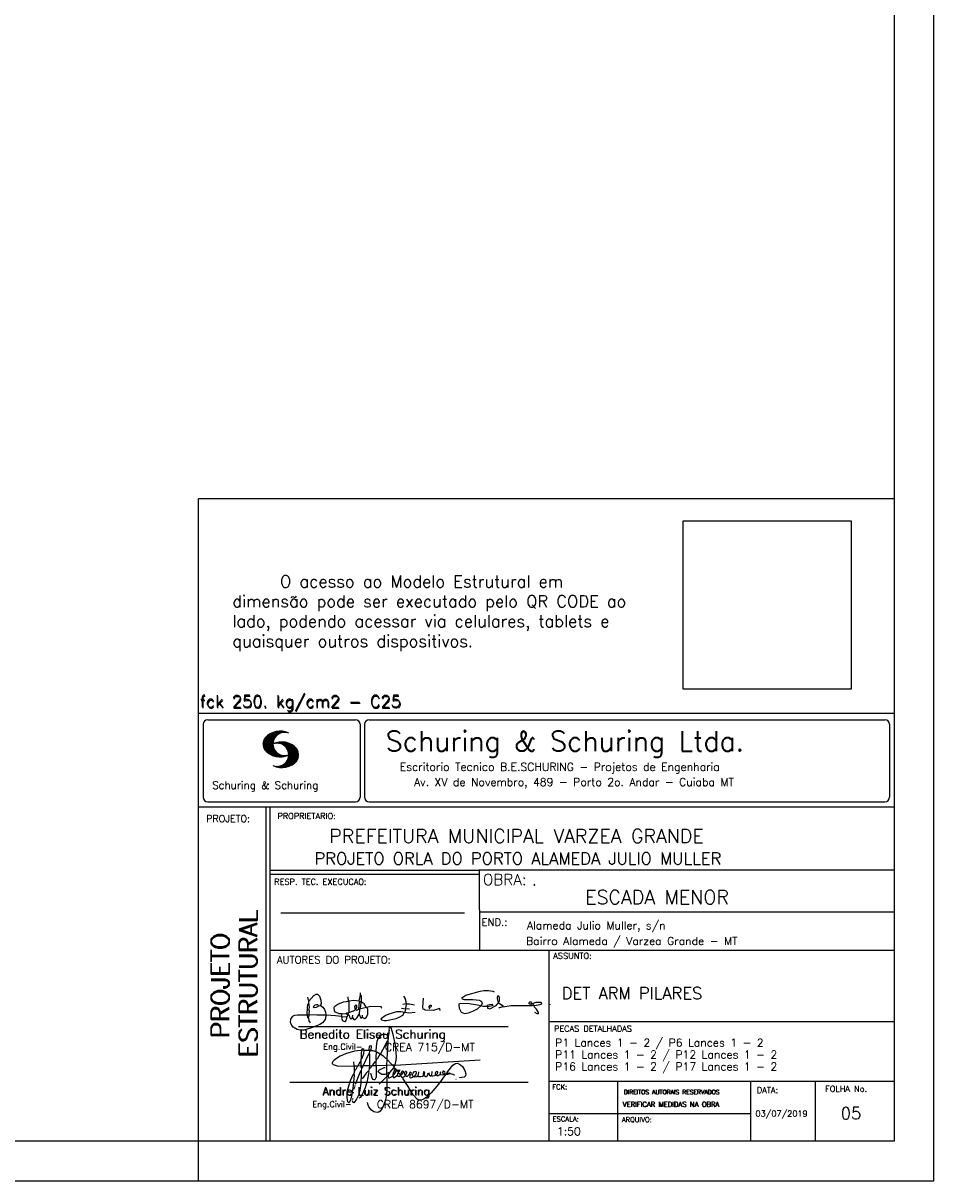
# Model space of a CAD drawing. Extents: x 0 to 84.1, y 0 to 59.4.
# Tile 4 of 6: x 61.2 to 84.1, y 0 to 29.1. Entities that reach past the tile are written whole.
import ezdxf

# ---------------------------------------------------------------- set-up
doc = ezdxf.new("R2010")
doc.units = 0
doc.header["$MEASUREMENT"] = 0
doc.layers.get('0').update_dxf_attribs({"linetype": 'CONTINUOUS'})
doc.layers.add('1', color=1, linetype='CONTINUOUS')
doc.layers.add('2', color=2, linetype='CONTINUOUS')
doc.styles.get("Standard").update_dxf_attribs({"font": 'ROMANS.SHX'})
picture_1 = doc.add_image_def('image1.png', size_in_pixel=(300, 300))

# ---------------------------------------------------------------- blocks, each defined once
blk = doc.blocks.new('assinaturabenedito')
at = {"color": 162}
for points in [[(80.21, 160.29), (79.88, 160.45), (79.72, 161.68), (80.29, 161.77), (80.46, 162.01), (80.54, 163.49), (80.37, 163.74), (80.54, 164.8), (80.46, 166.12), (80.29, 166.36), (80.37, 167.51), (82.43, 169.81), (83.41, 170.39), (83.9, 170.39), (84.81, 169.48), (85.38, 167.84), (85.46, 166.36), (85.13, 165.71), (86.12, 164.97), (86.94, 163.98), (87.35, 162.83), (87.43, 161.68), (87.19, 161.52), (83.66, 161.52), (80.46, 161.77)], [(101.55, 163.82), (102.04, 164.31), (102.28, 166.78), (102.28, 167.1), (101.55, 167.19), (101.46, 167.51), (101.96, 170.06), (102.28, 169.81), (102.28, 167.27)], [(101.96, 170.06), (102.04, 170.96)], [(155.13, 165.22), (153.4, 165.22), (152.58, 165.54), (153.16, 166.78), (152.67, 167.35), (151.85, 167.68), (149.14, 168.01), (145.61, 168.01), (144.71, 168.34), (144.46, 168.91), (146.1, 169.9), (152.17, 171.62), (153.65, 171.87), (155.7, 171.87), (157.43, 171.62), (158.08, 171.29)], [(79.55, 161.85), (79.72, 164.8), (79.88, 165.87), (80.21, 166.28)], [(80.46, 167.68), (80.21, 167.84), (79.88, 169.07)], [(84.48, 165.54), (84.15, 165.87), (83.57, 165.87), (82.84, 165.71), (82.1, 165.05), (82.59, 164.8), (83.57, 164.97), (84.48, 165.54)], [(84.48, 165.54), (85.05, 165.63)], [(94.32, 162.18), (93.09, 162.18), (91.53, 162.83), (91.12, 163.41), (90.96, 164.8), (91.29, 165.38), (92.52, 166.2), (94.82, 167.1), (97.03, 167.43), (97.11, 162.92)], [(96.95, 167.51), (96.79, 169.24)], [(101.46, 167.43), (99.17, 167.76), (97.11, 167.51)], [(98.59, 160.54), (99.17, 159.71), (99.58, 159.63), (100.56, 160.62), (101.38, 161.93), (102.12, 160.29), (102.69, 160.78), (103.6, 160.12), (104.42, 160.54), (104.99, 161.85), (104.99, 163.9), (104.66, 164.97), (106.3, 165.3), (110.57, 165.22), (110.74, 164.97), (110.49, 164.56)], [(99.9, 163.9), (100.48, 164.8), (100.4, 165.63), (99.9, 165.79), (99.49, 165.22), (99.58, 164.23), (99.82, 164.15)], [(101.3, 164.07), (101.55, 167.1)], [(102.04, 164.31), (104.58, 164.97)], [(104.34, 164.97), (103.51, 166.36), (102.69, 166.94), (102.37, 166.94)], [(121.16, 166.36), (119.76, 166.04)], [(120.99, 164.31), (121.24, 166.12), (121.16, 167.19), (120.66, 168.66), (120.09, 169.57)], [(121.24, 166.2), (121.48, 166.36), (122.55, 166.36), (124.6, 165.87)], [(135.35, 163.57), (135.27, 164.23), (135.11, 164.31), (132.64, 163.57), (129.12, 163.74), (128.62, 163.9), (128.3, 164.15), (128.05, 164.89), (128.46, 168.66)], [(130.84, 164.8), (130.76, 165.22), (131.25, 165.79), (131.58, 165.71), (131.66, 165.3), (131.41, 164.97), (130.84, 164.8)], [(152.26, 165.38), (152.17, 165.54), (151.11, 165.79), (146.68, 166.53), (143.56, 166.36), (143.23, 166.2), (143.15, 165.79), (143.31, 164.56), (144.13, 162.83), (145.61, 162.26), (147.25, 162.51), (149.38, 163.33), (151.02, 164.23), (152.26, 165.38)], [(152.26, 165.38), (152.5, 165.54)], [(155.21, 165.05), (155.13, 165.3), (155.37, 165.71), (156.03, 166.04), (157.26, 166.2), (157.43, 165.87), (157.18, 165.54), (156.6, 165.3), (155.21, 165.05)], [(155.21, 165.05), (155.29, 164.48), (156.19, 164.23), (158.82, 165.63), (159.89, 166.69), (161.36, 165.79), (161.61, 165.3), (161.61, 165.13), (161.12, 164.89), (160.3, 164.64), (159.97, 164.72)], [(159.89, 166.69), (159.89, 167.1), (160.22, 167.51), (160.22, 168.91), (160.05, 169.48), (159.56, 169.65), (159.23, 168.99), (159.23, 168.42), (159.56, 167.27), (159.8, 167.19)], [(161.61, 165.13), (165.22, 165.63), (174, 165.63), (174.41, 165.71), (174.49, 166.28)], [(176.63, 162.1), (176.63, 162.75), (175.81, 164.15), (174.99, 164.97), (174.82, 165.63), (177.36, 166.04), (178.02, 166.28), (178.02, 166.53), (177.78, 166.86), (177.36, 166.94), (175.56, 166.94), (174.66, 166.61), (174.49, 166.36), (173.02, 166.2), (172.61, 166.69), (172.93, 167.19), (173.34, 167.19), (173.75, 166.86), (173.84, 166.45)], [(173.59, 165.63), (173.59, 166.12)], [(174.82, 165.63), (174.58, 165.71)], [(181.55, 165.95), (181.47, 166.12)], [(87.43, 161.36), (87.1, 159.8), (86.04, 158.4), (84.97, 157.66), (81.44, 156.27), (78.16, 155.28), (76.68, 155.28), (75.37, 155.53), (73.73, 156.51), (73.15, 157.25), (72.66, 158.56), (72.74, 159.96), (73.65, 161.11), (74.38, 161.52), (75.53, 161.77), (79.64, 161.77)], [(80.21, 160.29), (80.46, 161.6)], [(80.21, 160.29), (80.37, 159.22), (80.87, 158.32)], [(94.08, 161.03), (91.53, 161.36), (87.43, 161.52)], [(94.08, 161.03), (94.32, 162.18), (95.88, 162.34), (96.21, 162.59), (96.95, 162.67)], [(94.08, 161.03), (94.08, 160.86)], [(96.29, 160.7), (94.24, 160.86), (94.08, 160.21), (94.57, 159.14), (95.39, 158.89), (95.8, 159.22), (96.29, 160.29), (96.29, 160.7)], [(96.87, 161.77), (96.54, 161.77), (95.88, 162.26)], [(96.29, 160.7), (96.87, 161.52)], [(98.59, 160.54), (98.1, 159.96), (97.61, 160.37), (97.36, 161.44), (96.87, 161.6), (97.03, 162.75), (99.08, 163.33), (99.9, 163.9), (100.48, 163.74), (101.3, 164.07), (101.55, 163.9), (101.38, 162.01)], [(98.59, 160.54), (98.76, 161.6)], [(102.78, 160.78), (102.86, 161.52)], [(110.74, 160.29), (110.57, 159.96), (110.74, 159.63), (111.88, 159.39), (112.87, 159.39), (116.89, 160.21), (118.53, 160.86), (119.68, 161.6), (120.5, 162.83)], [(110.74, 160.29), (112.29, 161.44), (113.94, 162.18), (117.22, 163.08), (118.86, 163.16), (122.22, 162.59), (124.85, 162.83)], [(120.83, 164.15), (119.19, 164.39)], [(120.83, 164.15), (120.58, 163)], [(120.83, 164.15), (121.07, 164.31), (122.47, 164.23)], [(130.84, 164.8), (130.76, 164.48), (130.92, 164.23)], [(176.63, 162.1), (176.13, 162.1), (175.07, 162.75)], [(176.63, 162.1), (176.63, 162.1)]]:
    blk.add_lwpolyline(points, dxfattribs=at)
blk = doc.blocks.new('assinaturanadre')
at = {"color": 162}
for points in [[(-225.87, 15.1), (-225.95, 13.46), (-226.28, 11.98), (-226.61, 11.73), (-227.59, 9.51), (-230.47, 4.42), (-229.32, 3.44), (-229.07, 3.44), (-227.43, 1.88), (-226.69, 1.63), (-226.61, 0.81), (-226.86, -2.47), (-226.77, -7.81), (-226.53, -8.71), (-226.86, -9.37), (-226.61, -10.68), (-226.69, -17.25), (-227.1, -21.27), (-227.76, -23.82), (-228.83, -27.19), (-229.56, -28.58), (-230.71, -29.9), (-231.53, -30.47), (-232.52, -30.72), (-234.41, -30.31), (-235.88, -29.24), (-237.44, -27.27), (-238.1, -25.79)], [(-225.3, 18.87), (-225.71, 15.34), (-225.87, 15.1), (-226.28, 15.26), (-226.36, 15.59), (-227.18, 16), (-229.07, 16), (-230.71, 15.18), (-231.94, 13.7), (-232.6, 11.73), (-233.01, 8.69), (-233.17, 5.9), (-233.01, 5.41), (-233.26, 2.62), (-233.26, 1.06), (-233.09, 0.65), (-233.34, -0.09), (-233.17, -0.67), (-233.17, -2.55), (-233.67, -2.8), (-235.23, -2.8), (-235.14, -2.23), (-233.42, -0.17)], [(-225.3, 18.87), (-225.46, 18.87), (-225.54, 18.46)], [(-225.3, 18.87), (-225.22, 19.04)], [(-221.69, -2.31), (-221.03, 0.57), (-220.87, 2.86), (-221.52, 9.6), (-222.84, 15.92), (-223.98, 19.86), (-224.56, 20.6), (-224.89, 20.68), (-225.22, 20.19), (-225.22, 19.53)], [(-240.48, 6.64), (-240.48, 6.97), (-241.05, 7.38), (-241.63, 7.22), (-241.79, 6.64)], [(-237.2, 6.72), (-237.03, 8.78), (-236.78, 9.27), (-236.46, 9.43), (-236.13, 9.27), (-235.96, 8.53), (-236.29, 7.05), (-236.62, 6.39), (-236.87, 6.31)], [(-226.28, 11.98), (-226.12, 11.9), (-226.12, 10.83), (-226.69, 1.71)], [(-240.48, 6.64), (-245.98, 6.07), (-251.39, 4.42), (-254.59, 2.95), (-256.81, 1.55), (-258.37, 0.4), (-259.02, -0.26), (-259.43, -1.08), (-259.35, -1.49), (-258.86, -2.06), (-256.4, -2.8), (-246.55, -3.05), (-246.22, -2.8), (-246.39, -0.34)], [(-242.2, 0.15), (-243.19, -1.16), (-244.01, -2.97), (-246.22, -2.97)], [(-237.2, 6.72), (-236.95, 6.23), (-237.2, 4.67), (-237.61, 4.26), (-241.05, -2.97), (-241.95, -3.05), (-242.12, 0.81), (-241.95, 1.47), (-241.46, 1.88), (-240.4, 4.59), (-240.23, 6.56), (-237.36, 6.56), (-237.2, 6.72)], [(-241.87, 6.48), (-242.12, 4.51), (-242.04, 1.47)], [(-237.28, 4.51), (-237.03, 4.1), (-237.11, -2.72), (-237.36, -2.88), (-240.89, -2.88)], [(-240.48, 6.64), (-240.31, 6.64)], [(-236.54, 6.48), (-234.98, 6.31), (-233.26, 5.82)], [(-233.01, 5.41), (-232.68, 5.49), (-230.63, 4.34), (-232.35, 1.55), (-233.01, 0.89)], [(-230.47, 4.42), (-230.47, 4.42)], [(-226.61, 0.81), (-226.36, 0.81), (-225.22, -0.17), (-224.97, -0.67), (-223.74, -1.9), (-223.66, -2.39), (-226.77, -2.55)], [(-221.69, -2.31), (-170.73, 0.81)], [(-246.14, -3.05), (-246.22, -5.76), (-246.06, -6), (-246.39, -7.4), (-246.3, -8.47), (-246.88, -14.54), (-247.62, -19.96), (-248.44, -23.33), (-249.18, -24.72), (-249.5, -24.89), (-250.08, -24.31), (-250.41, -21.93), (-250.41, -19.88), (-250, -16.76), (-248.44, -11.5), (-246.88, -7.97), (-246.47, -7.65)], [(-241.87, -4.11), (-242.12, -5.76), (-241.95, -6), (-241.95, -7.73), (-242.2, -13.15), (-242.78, -17.42), (-243.43, -19.96), (-244.74, -22.83), (-246.14, -24.72), (-246.47, -24.89), (-246.8, -24.72), (-247.21, -23.66)], [(-244.33, -3.05), (-245.32, -5.02), (-245.98, -5.84)], [(-242.12, -5.67), (-242.45, -6), (-243.51, -8.3), (-245.65, -13.97)], [(-242.04, -2.88), (-243.92, -2.97)], [(-237.11, -2.97), (-237.28, -3.87), (-237.28, -4.53), (-237.11, -4.69), (-237.61, -5.76), (-237.44, -6.25), (-238.02, -9.78), (-238.59, -12.57), (-239.66, -15.94), (-241.79, -20.78), (-242.61, -21.85), (-243.27, -22.1)], [(-241.13, -2.97), (-241.54, -3.95), (-241.87, -4.11), (-241.95, -3.13)], [(-237.61, -5.76), (-239, -7.15), (-241.38, -10.6)], [(-235.31, -2.64), (-235.8, -2.97), (-237.11, -2.88)], [(-235.88, -2.97), (-236.13, -3.62), (-237.03, -4.61)], [(-233.09, -2.8), (-233.01, -9.29), (-233.17, -9.94), (-233.91, -11.18), (-234.32, -11.26), (-234.9, -11.01), (-235.39, -10.27), (-236.13, -8.06), (-236.21, -7.15)], [(-226.86, -2.55), (-233.17, -2.72)], [(-226.77, -7.56), (-227.84, -7.89), (-229.65, -7.89), (-230.71, -7.48), (-231.7, -6.66), (-231.78, -6), (-230.96, -5.1), (-228.25, -3.79), (-227.68, -3.79)], [(-222.43, -3.29), (-222.43, -3.7), (-224.97, -6.82), (-226.61, -7.4)], [(-225.05, -6.91), (-226.04, -8.55), (-225.87, -8.79), (-225.95, -9.7), (-225.54, -10.03), (-224.97, -10.03), (-223.16, -8.96)], [(-221.69, -2.31), (-223.57, -2.39)], [(-221.36, -4.85), (-222.18, -5.35), (-222.34, -6.09), (-222.75, -6.66), (-223.08, -7.97), (-223.08, -8.88), (-222.67, -9.78), (-222.34, -9.86), (-222.01, -9.78), (-220.54, -8.47)], [(-221.19, -5.1), (-221.28, -6.09), (-221.6, -6.74), (-222.43, -8.06), (-222.92, -8.38)], [(-221.85, -2.39), (-222.43, -3.29), (-222.84, -2.88), (-222.84, -2.55)], [(-222.43, -3.7), (-221.44, -4.36), (-221.36, -4.94), (-220.78, -5.18), (-220.29, -5.92), (-219.96, -6), (-219.47, -5.35), (-219.14, -5.26), (-218.98, -5.51), (-219.39, -6.5), (-219.96, -6.99), (-220.21, -7.56), (-220.46, -8.47), (-220.05, -9.04), (-219.55, -9.12), (-218.4, -8.55), (-217.91, -9.37), (-217.34, -9.7), (-216.02, -9.12), (-215.7, -8.71), (-215.04, -9.04), (-214.3, -9.04), (-212.99, -7.81), (-212.91, -7.07), (-212.66, -6.58), (-212.41, -6.58), (-212.17, -6.91), (-212.33, -7.81), (-212.58, -8.14), (-212.99, -7.97)], [(-219.96, -6), (-219.8, -6.74)], [(-219.8, -6.82), (-219.88, -7.07)], [(-219.8, -6.91), (-218.57, -7.89), (-218.32, -7.73), (-217.58, -6.17), (-217.26, -5.84), (-216.93, -6), (-216.85, -6.82), (-217.58, -7.81), (-218.4, -8.22), (-218.49, -7.97)], [(-190.51, -6.82), (-189.52, -7.32), (-189.77, -7.81), (-190.42, -8.06), (-191.57, -7.97), (-195.76, -13.72), (-200.19, -18.89), (-203.31, -21.93), (-205.03, -23), (-206.1, -23.33), (-207.49, -23.25), (-208.48, -22.67), (-210.94, -20.21), (-212.58, -17.66), (-213.81, -15.2), (-216.85, -10.6), (-217.17, -9.78)], [(-215.53, -8.3), (-215.86, -7.73), (-215.86, -6.82), (-215.45, -6), (-215.2, -6), (-214.96, -6.33), (-214.88, -7.23), (-215.53, -8.3)], [(-212.66, -8.14), (-212.99, -9.37), (-212.91, -9.78), (-212.25, -10.03), (-211.18, -9.53), (-210.94, -9.29), (-211.27, -8.63), (-211.27, -8.06), (-210.86, -7.23), (-210.03, -6.09), (-209.3, -6), (-209.05, -7.15), (-209.54, -8.14), (-210.36, -9.12), (-210.2, -9.37), (-208.72, -9.21), (-207.9, -8.63), (-207.41, -6.82), (-207.49, -6.41)], [(-212.66, -6.58), (-212.91, -6.33)], [(-204.54, -8.14), (-204.04, -7.81), (-203.96, -6.99), (-204.37, -6.41), (-204.78, -6.41), (-204.87, -7.73), (-204.54, -8.14)], [(-201.09, -6.5), (-201.09, -6.5)], [(-196.33, -7.48), (-197.23, -8.3), (-198.14, -8.71), (-199.2, -9.04), (-199.78, -8.96), (-199.94, -8.63), (-199.53, -7.07), (-199.53, -6.25)], [(-196.33, -7.48), (-196.09, -6.82), (-196.17, -6.41), (-196.99, -6.17), (-197.56, -6.82), (-197.73, -7.32), (-197.73, -7.81), (-197.48, -8.22)], [(-194.77, -7.23), (-194.28, -6.74), (-194.28, -6.41), (-194.77, -6.74), (-194.77, -7.23)], [(-192.06, -7.73), (-191.74, -7.07), (-191.98, -6.5), (-192.64, -6), (-193.13, -6), (-193.3, -7.07), (-192.64, -7.81)], [(-190.51, -6.82), (-191.33, -7.89)], [(-190.51, -6.82), (-190.18, -6.17), (-187.06, -2.39), (-185.58, -1.41), (-184.35, -1.24), (-182.46, -2.23), (-181.32, -3.21), (-179.92, -5.59), (-179.43, -7.65), (-179.59, -8.79), (-180.25, -9.62), (-183.04, -10.03)], [(-226.86, -9.29), (-231.21, -13.8)], [(-226.04, -8.47), (-226.45, -8.63)], [(-218.4, -8.22), (-218.4, -8.47)], [(-215.53, -8.3), (-215.53, -8.63)], [(-210.36, -9.12), (-210.86, -9.21)], [(-204.54, -8.14), (-204.54, -8.55), (-205.28, -9.12), (-206.26, -9.45), (-207.49, -9.29), (-207.9, -8.79)], [(-202.24, -7.15), (-202.08, -8.06), (-202.98, -9.29), (-203.47, -9.29), (-204.45, -8.63)], [(-201.42, -7.07), (-201.5, -7.48), (-201.25, -8.22), (-200.6, -8.71), (-200.02, -8.71)], [(-194.77, -7.89), (-195.84, -8.71), (-196.5, -8.79), (-197.15, -8.38)], [(-194.77, -7.23), (-194.77, -7.97), (-194.61, -8.06), (-193.13, -8.14), (-192.15, -7.81), (-191.74, -7.97)], [(-189.44, -7.23), (-189.11, -6.99), (-188.78, -7.32)], [(-189.44, -7.23), (-189.19, -7.56), (-188.7, -7.4), (-187.39, -7.81), (-186.73, -7.81), (-186.48, -8.14), (-186.07, -8.22)], [(-185.42, -10.77), (-185.17, -10.77)], [(-246.8, -18.57), (-246.88, -19.06)], [(-246.39, -16.43), (-246.39, -16.84)], [(-246.06, -15.36), (-246.22, -16.1)], [(-245.81, -14.54), (-245.89, -15.03)], [(-247.29, -22.34), (-247.29, -22.92)], [(-238.43, -24.64), (-238.43, -24.81)], [(-238.26, -25.22), (-238.18, -25.46)]]:
    blk.add_lwpolyline(points, dxfattribs=at)

msp = doc.modelspace()

# ---------------------------------------------------------------- linework, layer by layer
at = {"layer": '2', "linetype": 'Continuous'}
for p, q in [((84.100006, 0), (84.100006, 59.400002)), ((65.600006, 1), (65.600006, 17.142713)), ((83.100006, 17.142713), (65.600006, 17.142713)), ((65.600006, 11.755142), (83.100006, 11.755135)), ((65.600006, 1), (65.600006, 11.755142)), ((65.715988, 11.477417), (65.715988, 9.648308)), ((65.832489, 11.593918), (69.548996, 11.593918)), ((69.665497, 11.477417), (69.665497, 9.648308)), ((69.778748, 11.477417), (69.778748, 9.648308)), ((69.895248, 11.593918), (82.867508, 11.593918)), ((82.984009, 11.477417), (82.984009, 9.648308)), ((67.221771, 10.985771), (67.52832, 11.29232)), ((67.222122, 10.971992), (67.545929, 11.295792)), ((67.222168, 11.000305), (67.508011, 11.286148)), ((67.222488, 10.958214), (67.56427, 11.300003)), ((67.224365, 11.016647), (67.488403, 11.280685)), ((67.224472, 10.94606), (67.581131, 11.302727)), ((67.226578, 11.03299), (67.465408, 11.271812)), ((67.2267, 10.934158), (67.596313, 11.303772)), ((67.228943, 10.922256), (67.612335, 11.305649)), ((67.232178, 10.911354), (67.626831, 11.306015)), ((67.232437, 11.052986), (67.439468, 11.26001)), ((67.235916, 10.900948), (67.642014, 11.307053)), ((67.239258, 11.073952), (67.410522, 11.245209)), ((67.239655, 10.890556), (67.656281, 11.307182)), ((67.243561, 10.880333), (67.66925, 11.306015)), ((67.248611, 10.871239), (67.520584, 11.143219)), ((67.252747, 11.10157), (67.374313, 11.223145)), ((67.253647, 10.862129), (67.502121, 11.110611)), ((67.258682, 10.853035), (67.491592, 11.085945)), ((67.264267, 10.84449), (67.483597, 11.06382)), ((67.608673, 11.2313), (67.68306, 11.305702)), ((67.638062, 11.246552), (67.69574, 11.30423)), ((67.662872, 11.257233), (67.708405, 11.302757)), ((67.681976, 11.262199), (67.721237, 11.30146)), ((67.702469, 11.268562), (67.733063, 11.299149)), ((67.718491, 11.270424), (67.744904, 11.296837)), ((67.734482, 11.272285), (67.757004, 11.294807)), ((67.750473, 11.274147), (67.768555, 11.292221)), ((67.270782, 10.836868), (67.47966, 11.045746)), ((67.277298, 10.829247), (67.475876, 11.027817)), ((67.283813, 10.821625), (67.474167, 11.011971)), ((67.290558, 10.814232), (67.473114, 10.99678)), ((67.296936, 10.807419), (67.470306, 10.980797)), ((67.304733, 10.800133), (67.473206, 10.968597)), ((67.311829, 10.793083), (67.474121, 10.955383)), ((67.319168, 10.786293), (67.475159, 10.942276)), ((67.326828, 10.779808), (67.477615, 10.930595)), ((67.334488, 10.773323), (67.480087, 10.918922)), ((67.342133, 10.766846), (67.482544, 10.907249)), ((67.350098, 10.760674), (67.485901, 10.896469)), ((67.358337, 10.754768), (67.489655, 10.886078)), ((67.366577, 10.748863), (67.493408, 10.875694)), ((67.374802, 10.742966), (67.497208, 10.865356)), ((67.383392, 10.737427), (67.502075, 10.856102)), ((67.392227, 10.732109), (67.506958, 10.84684)), ((67.401062, 10.726807), (67.511841, 10.837578)), ((67.409882, 10.721497), (67.516922, 10.828537)), ((67.419189, 10.71666), (67.522842, 10.820305)), ((67.428635, 10.711967), (67.528748, 10.812088)), ((67.43808, 10.707275), (67.534668, 10.803864)), ((67.44754, 10.702599), (67.540802, 10.79586)), ((67.457642, 10.698563), (67.547699, 10.78862)), ((67.467743, 10.694519), (67.554611, 10.781387)), ((67.477829, 10.690483), (67.561508, 10.774155)), ((67.531494, 10.998619), (67.546158, 11.013283)), ((67.548691, 11.001663), (67.565323, 11.018303)), ((67.563156, 11.001991), (67.584885, 11.023735)), ((67.577606, 11.002319), (67.601898, 11.026611)), ((67.592072, 11.002647), (67.619476, 11.030045)), ((67.604584, 11.001007), (67.635239, 11.03167)), ((67.617233, 10.999535), (67.651505, 11.033806)), ((67.62999, 10.998154), (67.666199, 11.034363)), ((67.64122, 10.995239), (67.680893, 11.03492)), ((67.652435, 10.992317), (67.695602, 11.035484)), ((67.664337, 10.990074), (67.708984, 11.034729)), ((67.671295, 10.38913), (68.095734, 10.813568)), ((67.674881, 10.986488), (67.72316, 11.034767)), ((67.684326, 10.981789), (67.736191, 11.033653)), ((67.685135, 10.388832), (68.100952, 10.804665)), ((67.694321, 10.977654), (67.748459, 11.031792)), ((67.698959, 10.388527), (68.104996, 10.794571)), ((67.704605, 10.973801), (67.761597, 11.0308)), ((67.713776, 10.389206), (68.107529, 10.782967)), ((67.71431, 10.969368), (67.773758, 11.028824)), ((67.722412, 10.963333), (67.785233, 11.026146)), ((67.728806, 10.390091), (68.110825, 10.77211)), ((67.732498, 10.959282), (67.797607, 11.024391)), ((67.740387, 10.953033), (67.808838, 11.021484)), ((67.749115, 10.947632), (67.819702, 11.018219)), ((67.756165, 10.940536), (67.830765, 11.015137)), ((67.765198, 10.93544), (67.841873, 11.012115)), ((67.77211, 10.928207), (67.852234, 11.008339)), ((67.779831, 10.921783), (67.86261, 11.004555)), ((67.785919, 10.913734), (67.873306, 11.001122)), ((67.794006, 10.907692), (67.883316, 10.997002)), ((67.799911, 10.899467), (67.892731, 10.992279)), ((67.806625, 10.892029), (67.902451, 10.987854)), ((67.811752, 10.883018), (67.912231, 10.983505)), ((67.817657, 10.874802), (67.921875, 10.979012)), ((67.822357, 10.554344), (68.091095, 10.823074)), ((67.823761, 10.866768), (67.930435, 10.973442)), ((67.829498, 10.858353), (67.940002, 10.968857)), ((67.833527, 10.848244), (67.948654, 10.963379)), ((67.838394, 10.838989), (67.957047, 10.957634)), ((67.840729, 10.586838), (68.086777, 10.832893)), ((67.843323, 10.829773), (67.965561, 10.952019)), ((67.848358, 10.817596), (67.975677, 10.944923)), ((67.848709, 10.608963), (68.081818, 10.842072)), ((67.852341, 10.806755), (67.985031, 10.939453)), ((67.856201, 10.794724), (67.99379, 10.932312)), ((67.856934, 10.63131), (68.075089, 10.849472)), ((67.859863, 10.781189), (68.003067, 10.924393)), ((67.860703, 10.649239), (68.070358, 10.858894)), ((67.862656, 10.768639), (68.011749, 10.91774)), ((67.865173, 10.667847), (68.063507, 10.866165)), ((67.865234, 10.753647), (68.02092, 10.90934)), ((67.866241, 10.683037), (68.057556, 10.874352)), ((67.866318, 10.73967), (68.029205, 10.90255)), ((67.867294, 10.698235), (68.049774, 10.880722)), ((67.867905, 10.725861), (68.036682, 10.894646)), ((67.868118, 10.711845), (68.043793, 10.887527)), ((67.488205, 10.686714), (67.568588, 10.767105)), ((67.499008, 10.683372), (67.576477, 10.760849)), ((67.509796, 10.680031), (67.584366, 10.754601)), ((67.520599, 10.676697), (67.592255, 10.74836)), ((67.532074, 10.674026), (67.600327, 10.742287)), ((67.543625, 10.671448), (67.609238, 10.737053)), ((67.555176, 10.668869), (67.618134, 10.731819)), ((67.5672, 10.666748), (67.627045, 10.726585)), ((67.579605, 10.665009), (67.636261, 10.721664)), ((67.591995, 10.663277), (67.646255, 10.717522)), ((67.604782, 10.661919), (67.65625, 10.713379)), ((67.618134, 10.66114), (67.666229, 10.709244)), ((67.6315, 10.660355), (67.67691, 10.705772)), ((67.645309, 10.660042), (67.688126, 10.70285)), ((67.65976, 10.660355), (67.699341, 10.699936)), ((67.67421, 10.660667), (67.710678, 10.697136)), ((67.690598, 10.661674), (67.723846, 10.694931)), ((67.70816, 10.663521), (67.737625, 10.692986)), ((67.725296, 10.665939), (67.750778, 10.691422)), ((67.741867, 10.668861), (67.765747, 10.692741)), ((67.744095, 10.391251), (68.114105, 10.761261)), ((67.760269, 10.672806), (67.780136, 10.69268)), ((67.760544, 10.393555), (68.11557, 10.748596)), ((67.776978, 10.395859), (68.117249, 10.736137)), ((67.780106, 10.677895), (67.794464, 10.692261)), ((67.794464, 10.692261), (67.796539, 10.694336)), ((67.794861, 10.399597), (68.118942, 10.723679)), ((67.798126, 10.683296), (67.810562, 10.69574)), ((67.813049, 10.403664), (68.118515, 10.709122)), ((67.817169, 10.689835), (67.825378, 10.698044)), ((67.832825, 10.409302), (68.118134, 10.694611)), ((67.833084, 10.695976), (67.839569, 10.702461)), ((67.853302, 10.415634), (68.117767, 10.680092)), ((67.876404, 10.424599), (68.113495, 10.66169)), ((67.901276, 10.435333), (68.110229, 10.644287)), ((67.929581, 10.449501), (68.101624, 10.621544)), ((67.966125, 10.471909), (68.08902, 10.594803)), ((68.045029, 10.536674), (68.057724, 10.54937)), ((67.550323, 10.409546), (67.562592, 10.421799)), ((67.561462, 10.40654), (67.576416, 10.421486)), ((67.572601, 10.403542), (67.590225, 10.421173)), ((67.583755, 10.400551), (67.606155, 10.422958)), ((67.595673, 10.398346), (67.622162, 10.424828)), ((67.607605, 10.396141), (67.639587, 10.428116)), ((67.619553, 10.393929), (67.658707, 10.43309)), ((67.632141, 10.392387), (67.679932, 10.440178)), ((67.644958, 10.391075), (67.704071, 10.450188)), ((67.657776, 10.389755), (67.737152, 10.469131)), ((65.600006, 9.399994), (83.100006, 9.399994)), ((65.832489, 9.531807), (69.548996, 9.531807)), ((67.300385, 5.799995), (67.300385, 9.399994)), ((67.400391, 5.799995), (67.400391, 9.399994)), ((69.895248, 9.531807), (82.867508, 9.531807)), ((83.100006, 9.399994), (83.100006, 1)), ((72.668579, 7.799995), (67.400391, 7.799995)), ((72.668579, 7.699995), (67.400391, 7.699995)), ((83.100006, 7.814748), (72.656072, 7.814748)), ((72.668579, 6.816429), (72.668579, 7.814748)), ((67.670311, 6.739054), (72.288887, 6.739054)), ((72.668579, 6.816429), (72.668579, 5.799995)), ((72.668579, 6.7647), (83.100006, 6.764707)), ((67.300385, 1), (67.300385, 5.799995)), ((67.400391, 1), (67.400391, 5.799995)), ((67.400391, 5.799995), (83.100006, 5.799995)), ((74.420959, 4.799995), (74.420959, 5.799995)), ((74.420959, 1), (74.420959, 4.799995)), ((68.11142, 3.880456), (73.389854, 3.880456)), ((74.420958, 4.005768), (83.100005, 4.005775)), ((67.897606, 2.480272), (73.894493, 2.480272)), ((74.420959, 2.505768), (83.100006, 2.505775)), ((76.14679, 1), (76.14679, 2.505775)), ((79.496475, 1), (79.496475, 2.505775)), ((81.120974, 1), (81.120974, 2.505774)), ((74.420959, 1.691734), (79.496475, 1.691742)), ((65.600006, 0), (65.600006, 1)), ((83.100006, 1), (65.600006, 1)), ((0, 0), (84.100006, 0))]:
    msp.add_line(p, q, dxfattribs=at)
msp.add_lwpolyline([(83.100006, 1), (2.5, 1), (2.5, 58.400002), (83.100006, 58.400002), (83.100006, 1)], dxfattribs=at)
for centre, radius, start, end in [((65.832489, 11.477417), 0.116502, 90, 180), ((69.548996, 11.477417), 0.116502, 0, 90), ((69.895248, 11.477417), 0.116502, 90, 180), ((82.867508, 11.477417), 0.116502, 0, 90), ((67.465149, 10.982269), 0.243989, 140.229431, 231.895096), ((67.648087, 10.815277), 0.491555, 63.393265, 138.909058), ((67.763229, 10.98333), 0.291044, 68.851509, 291.148499), ((67.648087, 11.15139), 0.491555, 218.229782, 296.60672), ((67.692337, 10.543831), 0.491555, 41.090942, 116.606735), ((67.577194, 10.711891), 0.291044, 248.851501, 111.148491), ((67.875275, 10.710823), 0.243989, 308.104889, 39.770576), ((67.692337, 10.879951), 0.491555, 243.393265, 321.770233), ((65.832489, 9.648308), 0.116502, 180, 270), ((69.548996, 9.648308), 0.116502, 270, 0), ((69.895248, 9.648308), 0.116502, 180, 270), ((82.867508, 9.648308), 0.116502, 270, 0)]:
    msp.add_arc(centre, radius, start, end, dxfattribs=at)

# ---------------------------------------------------------------- block references
at = {"xscale": 0.06, "yscale": 0.06, "zscale": 0.06}
msp.add_blockref('assinaturabenedito', (63.556094, -5.52941), dxfattribs=at)
at = {"linetype": 'Continuous', "xscale": 0.042, "yscale": 0.042, "zscale": 0.042}
msp.add_blockref('assinaturanadre', (79.857355, 3.009054), dxfattribs=at)

# ---------------------------------------------------------------- texts
at = {"linetype": 'Continuous', "insert": (66.450105, 15.22062), "char_height": 0.3, "attachment_point": 1}
msp.add_mtext_dynamic_manual_height_columns('^IO acesso ao Modelo Estrutural em dimensão pode ser executado pelo QR CODE ao lado, podendo acessar via celulares, tablets e quaisquer outros dispositivos.', width=10.84065058, gutter_width=1.5, heights=[3.742444], dxfattribs=at)
at = {"layer": '1', "linetype": 'Continuous'}
for s, height, p in [('PREFEITURA MUNICIPAL VARZEA GRANDE', 0.35, (68.88924, 8.494706)), ('PROJETO ORLA DO PORTO ALAMEDA JULIO MULLER', 0.3, (68.518476, 7.952581)), ('.', 0.3, (73.984333, 7.423969)), ('ESCADA MENOR', 0.35, (75.330094, 6.957007)), ('Alameda Julio Muller, s/n', 0.2, (73.86333, 6.322955)), ('Bairro Alameda / Varzea Grande - MT', 0.2, (73.840306, 5.930193)), ('DET ARM PILARES', 0.3, (74.737424, 4.567268)), ('P1 Lances 1 - 2 / P6 Lances 1 - 2', 0.2, (74.571808, 3.37457)), ('P11 Lances 1 - 2 / P12 Lances 1 - 2', 0.2, (74.571808, 3.07457)), ('P16 Lances 1 - 2 / P17 Lances 1 - 2', 0.2, (74.571808, 2.77457)), ('03/07/2019', 0.15, (79.613504, 1.615115))]:
    msp.add_text(s, height=height, dxfattribs=at).set_placement(p)
at = {"layer": '1', "linetype": 'Continuous', "insert": (81.758917, 1.84874), "char_height": 0.3, "attachment_point": 1}
msp.add_mtext_dynamic_manual_height_columns('05', width=0.86139052, gutter_width=1, heights=[0], dxfattribs=at)
at = {"layer": '2', "linetype": 'Continuous'}
for s, height, p in [('fck 250. kg/cm2 - C25', 0.3, (65.628578, 11.907463)), ('fck 250. kg/cm2 - C25', 0.3, (65.641754, 11.880586)), ('Schuring & Schuring Ltda.', 0.5, (70.306839, 10.806786)), ('Escritorio Tecnico B.E.SCHURING - Projetos de Engenharia', 0.2, (70.664673, 10.308487)), ('Schuring & Schuring', 0.19, (65.944336, 9.851486)), ('Av. XV de Novembro, 489 - Porto 2o. Andar - Cuiaba MT', 0.2, (71.023193, 9.925888)), ('PROJETO:', 0.175, (65.793152, 9.02159)), ('PROPRIETARIO:', 0.15, (67.584534, 9.097366)), ('RESP. TEC. EXECUCAO:', 0.15, (67.506004, 7.444514)), ('OBRA:', 0.278755, (72.755102, 7.434759)), ('END.:', 0.185837, (72.717902, 6.410233)), ('AUTORES DO PROJETO:', 0.185837, (67.572014, 5.463953)), ('ASSUNTO:', 0.15, (74.525462, 5.581304)), ('Benedito Eliseu Schuring', 0.22, (68.138321, 3.577287)), ('Benedito Eliseu Schuring', 0.22, (68.149795, 3.577287)), ('PECAS DETALHADAS', 0.15, (74.54287, 3.751117)), ('Eng.Civil-', 0.15, (68.737209, 3.298847)), ('CREA 715/D-MT', 0.2, (70.290742, 3.262761)), ('Andre Luiz Schuring', 0.2, (68.716738, 2.158081)), ('Andre Luiz Schuring', 0.2, (68.734296, 2.149201)), ('FCK:', 0.125, (74.500763, 2.299423)), ('DATA:', 0.15, (79.648044, 2.2071)), ('FOLHA No.', 0.15, (81.365514, 2.23814)), ('CREA 8697/D-MT', 0.2, (70.08334, 1.825346)), ('DIREITOS AUTORAIS RESERVADOS', 0.11, (76.294724, 2.176125)), ('DIREITOS AUTORAIS RESERVADOS', 0.11, (76.303696, 2.176125)), ('Eng.Civil-', 0.15, (68.462773, 1.853248)), ('VERIFICAR MEDIDAS NA OBRA', 0.125, (76.271484, 1.861862)), ('VERIFICAR MEDIDAS NA OBRA', 0.125, (76.280457, 1.861862)), ('ESCALA:', 0.125, (74.507034, 1.490738)), ('ARQUIVO:', 0.125, (76.249054, 1.475601)), ('1:50', 0.2, (74.617035, 1.144112))]:
    msp.add_text(s, height=height, dxfattribs=at).set_placement(p)
for s, p in [('ESTRUTURAL', (67.07373, 3.12536)), ('ESTRUTURAL', (67.07373, 3.094507)), ('PROJETO', (66.369095, 3.606125)), ('PROJETO', (66.369095, 3.575272))]:
    msp.add_text(s, height=0.45, rotation=90, dxfattribs=at).set_placement(p)

# ---------------------------------------------------------------- pictures from other files: only their frames are drawn
at = {"linetype": 'Continuous'}
image = msp.add_image(picture_1, insert=(77.789099, 12.363733), size_in_units=(4.227749, 4.227749), dxfattribs=at)
image.dxf.flags = 7

doc.saveas('drawing.dxf')
